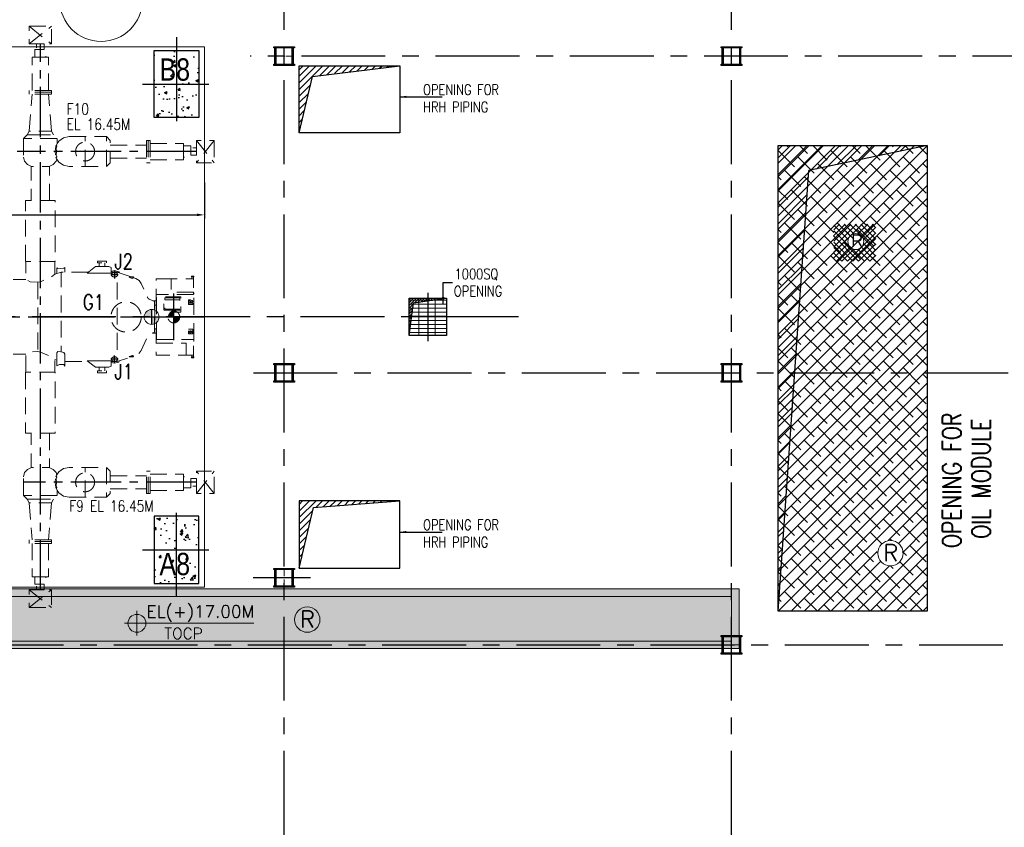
# Model space of a CAD drawing. Header units: inches. Extents: x 306235 to 1392759, y -66369 to 421098.
# Tile 74 of 91: x 508603 to 535014, y 96428 to 118101. Entities that reach past the tile are written whole.
import ezdxf
from ezdxf.enums import TextEntityAlignment as Align

# ---------------------------------------------------------------- set-up
doc = ezdxf.new("R2010")
doc.units = ezdxf.units.IN
doc.header["$LTSCALE"] = 1800
doc.header["$MEASUREMENT"] = 0
for name, pattern in [('CENTER', [2, 1.25, -0.25, 0.25, -0.25]), ('CENTER2', [1.125, 0.75, -0.125, 0.125, -0.125]), ('HIDDEN', [0.375, 0.25, -0.125])]:
    doc.linetypes.add(name, pattern=pattern)
doc.layers.get('0').update_dxf_attribs({"color": 253, "lineweight": 9})
for name, color, linetype, lineweight in [('1', 7, 'Continuous', 18), ('A-CHEQUERED PLATE HATCH', 252, 'Continuous', 9), ('A-CUT OUT', 3, 'Continuous', 30), ('A-REMOVABLE GRATING', 252, 'Continuous', 9), ('CONCRETE', 145, 'Continuous', 18), ('EQPT', 8, 'HIDDEN', 9), ('EQUIP', 8, 'HIDDEN', 9), ('STEEL', 231, 'Continuous', 18), ('TAG', 4, 'Continuous', 15)]:
    doc.layers.add(name, color=color, linetype=linetype, lineweight=lineweight)
for name, color, linetype in [('AUX COL', 1, 'Continuous'), ('CEN', 2, 'CENTER'), ('CEN_EQPT', 2, 'CENTER'), ('DIM', 4, 'Continuous'), ('GRID', 251, 'CENTER'), ('HATCH', 9, 'Continuous'), ('OPENING', 40, 'Continuous'), ('pedestel', 1, 'Continuous'), ('TEXT', 3, 'Continuous')]:
    doc.layers.add(name, color=color, linetype=linetype)
doc.layers.add('HIDDEN', color=230, linetype='Continuous', plot=False)
doc.styles.add('AR', font='arial.ttf')
doc.styles.add('HTX11', font='O8111901')
doc.styles.add('ROAMNS', font='ROMANS.shx')
doc.styles.add('ROMANS', font='romans.shx')
doc.styles.add('SIMPLEX-25', font='simplex.shx')
doc.styles.get("Standard").update_dxf_attribs({"font": 'arial.ttf'})
doc.dimstyles.new('DIM INT 1', dxfattribs={"dimtxt": 300, "dimasz": 200, "dimexe": 100, "dimexo": 100, "dimgap": 100, "dimtad": 1, "dimdec": 0, "dimzin": 13, "dimdsep": 46, "dimlunit": 5, "dimtxsty": 'ROAMNS', "dimblk1": 'CLOSEDBLANK', "dimcen": 0.09, "dimclrd": 9, "dimclre": 9, "dimclrt": 4, "dimadec": 0, "dimazin": 0, "dimtfac": 1, "dimtdec": 0, "dimtix": 1, "dimtmove": 2, "dimatfit": 3, "dimfxl": 1, "dimtolj": 1, "dimtzin": 13, "dimarcsym": 0})
doc.dimstyles.new('DIM INT 2.5', dxfattribs={"dimtxt": 250, "dimasz": 180, "dimexe": 100, "dimexo": 100, "dimgap": 100, "dimtad": 1, "dimdec": 0, "dimzin": 13, "dimdsep": 46, "dimlunit": 5, "dimtxsty": 'ROAMNS', "dimcen": 0.09, "dimclrd": 9, "dimclre": 9, "dimclrt": 4, "dimadec": 0, "dimazin": 0, "dimtfac": 1, "dimtdec": 0, "dimtix": 1, "dimtmove": 2, "dimatfit": 3, "dimfxl": 1, "dimtolj": 1, "dimtzin": 13, "dimarcsym": 0})
pattern_1 = [(50, (-194217.5, 292034.4), (717.2602, -62.7521), [75, -825]), (355, (-194217.5, 292034.4), (-138.7513, 752.192), [60, -660]), (100.45144, (-194157.7, 292029.2), (578.509, 689.44), [63.7402, -701.142]), (46.1842, (-194217.5, 292234.4), (1067.2413, -165.5193), [112.5, -1237.5]), (96.6356, (-194128.6, 292220.6), (934.662, 974.1186), [95.61, -1051.714]), (351.1842, (-194217.5, 292234.4), (934.662, 974.1186), [90, -990]), (21, (-194117.5, 292184.4), (596.907, -402.619), [75, -825]), (326, (-194117.5, 292184.4), (243.3153, 725.15), [60, -660]), (71.45144, (-194067.76, 292150.85), (840.2224, 322.531), [63.7402, -701.142]), (37.5, (-194217.5, 292034.4), (12.15986, 332.89385), [0, -652, 0, -670, 0, -662.5]), (7.5, (-194217.5, 292034.4), (263.0695, 394.4117), [0, -382, 0, -637, 0, -252.5]), (327.5, (-194440.5, 292034.4), (533.82244, -22.55487), [0, -250, 0, -780, 0, -1035]), (317.5, (-194540.5, 292034.4), (583.1862, 100.105), [0, -325, 0, -518, 0, -735])]

# ---------------------------------------------------------------- blocks, each defined once
blk = doc.blocks.new('TUR')
h = blk.add_hatch(color=256)
h.paths.add_polyline_path([(-447614, -110336, -0.414214), (-447773, -110494), (-447773, -110336)])
h.paths.add_polyline_path([(-447773, -110336), (-447931, -110336, -0.414214), (-447773, -110177)])
for p, q in [((-447931, -110336), (-447614, -110336)), ((-447773, -110494), (-447773, -110177))]:
    blk.add_line(p, q)
blk.add_circle((-447773, -110336), 159)
at = {"layer": 'CEN', "linetype": 'CENTER2'}
for p, q in [((-451353, -117661), (-451353, -103011)), ((-447163, -105898), (-451978, -105898)), ((-449266, -109205), (-449459, -109205)), ((-449363, -109108), (-449363, -109302)), ((-447773, -110960), (-447773, -109711)), ((-463380, -110336), (-447414, -110336)), ((-449363, -111563), (-449363, -111370)), ((-449266, -111467), (-449459, -111467)), ((-447163, -114774), (-451803, -114774))]:
    blk.add_line(p, q, dxfattribs=at)
at = {"layer": 'EQPT', "linetype": 'HIDDEN'}
for p, q in [((-451653, -103011), (-451053, -102536)), ((-451653, -102536), (-451053, -103011)), ((-447163, -105598), (-446688, -106198)), ((-446688, -105598), (-447163, -106198)), ((-447163, -115074), (-446688, -114474)), ((-446688, -115074), (-447163, -114474)), ((-451653, -117661), (-451053, -118136)), ((-451653, -118136), (-451053, -117661))]:
    blk.add_line(p, q, dxfattribs=at)
at = {"layer": 'EQPT'}
for p, q in [((-451571, -104256), (-451571, -103361)), ((-451503, -103361), (-451571, -103361)), ((-451203, -103361), (-451134, -103361)), ((-451134, -104256), (-451134, -103361)), ((-451053, -104256), (-451653, -104256)), ((-451653, -104356), (-451653, -104256)), ((-451053, -104306), (-451653, -104306)), ((-451053, -104356), (-451053, -104256)), ((-451053, -104356), (-451653, -104356)), ((-451653, -105348), (-451571, -104356)), ((-451052, -105348), (-451134, -104356)), ((-450153, -106298), (-450153, -105498)), ((-448408, -105598), (-448508, -105598)), ((-448508, -105598), (-448508, -106198)), ((-448458, -105598), (-448458, -106198)), ((-448408, -105598), (-448408, -106198)), ((-448408, -105679), (-447513, -105679)), ((-447513, -105748), (-447513, -105679)), ((-448408, -106116), (-447513, -106116)), ((-447513, -106048), (-447513, -106116)), ((-448408, -106198), (-448508, -106198)), ((-450153, -115174), (-450153, -114374)), ((-448408, -114474), (-448508, -114474)), ((-448508, -115074), (-448508, -114474)), ((-448458, -115074), (-448458, -114474)), ((-448408, -115074), (-448408, -114474)), ((-448408, -114555), (-447513, -114555)), ((-447513, -114624), (-447513, -114555)), ((-448408, -115074), (-448508, -115074)), ((-448408, -114992), (-447513, -114992)), ((-447513, -114924), (-447513, -114992)), ((-451653, -115324), (-451571, -116316)), ((-451052, -115324), (-451134, -116316)), ((-451653, -116316), (-451653, -116416)), ((-451053, -116316), (-451653, -116316)), ((-451053, -116366), (-451653, -116366)), ((-451053, -116416), (-451653, -116416)), ((-451571, -116416), (-451571, -117311)), ((-451134, -116416), (-451134, -117311)), ((-451053, -116316), (-451053, -116416)), ((-451503, -117311), (-451571, -117311)), ((-451203, -117311), (-451134, -117311))]:
    blk.add_line(p, q, dxfattribs=at)
at = {"layer": 'EQPT', "linetype": 'HIDDEN', "flags": 128}
for points in [[(-451653, -102536), (-451053, -102536), (-451053, -103011), (-451653, -103011)], [(-446688, -105598), (-446688, -106198), (-447163, -106198), (-447163, -105598)], [(-446688, -115074), (-446688, -114474), (-447163, -114474), (-447163, -115074)], [(-451653, -118136), (-451053, -118136), (-451053, -117661), (-451653, -117661)]]:
    blk.add_lwpolyline(points, close=True, dxfattribs=at)
at = {"layer": 'EQPT', "flags": 128}
for points in [[(-451503, -103361), (-451503, -103161), (-451203, -103161), (-451203, -103361), (-451503, -103361)], [(-451253, -103161), (-451253, -103011), (-451453, -103011), (-451453, -103161)], [(-451003, -105448), (-451053, -105348), (-451653, -105348), (-451703, -105448)], [(-451612, -105448), (-451703, -105448), (-451803, -105548), (-450903, -105548), (-451003, -105448), (-451093, -105448)], [(-451803, -105548), (-451803, -106048)], [(-451571, -105448), (-451612, -105448)], [(-451571, -105448), (-451134, -105448)], [(-451093, -105448), (-451134, -105448)], [(-450903, -105548), (-450903, -105678), (-450923, -105730), (-450940, -105756), (-450956, -105898), (-450940, -106039), (-450935, -106048)], [(-450578, -105498), (-450731, -105528), (-450860, -105615), (-450903, -105678)], [(-450578, -105498), (-449578, -105498), (-449578, -106298), (-450578, -106298)], [(-449578, -106298), (-449478, -106198), (-449478, -105598), (-449578, -105498)], [(-450935, -106048), (-450917, -106094), (-450925, -106059), (-450911, -106039), (-450925, -105991), (-450916, -105898), (-450925, -105804), (-450911, -105756), (-450925, -105736), (-450923, -105730)], [(-449478, -105723), (-448508, -105723)], [(-447513, -105748), (-447313, -105748), (-447313, -106048), (-447513, -106048), (-447513, -105748)], [(-447313, -105998), (-447163, -105998), (-447163, -105798), (-447313, -105798)], [(-451803, -106048), (-451775, -106159), (-451698, -106243), (-451588, -106295)], [(-450917, -106094), (-450915, -106098), (-450930, -106159), (-451007, -106243), (-451117, -106295)], [(-450578, -106298), (-450731, -106267), (-450860, -106181), (-450915, -106098)], [(-449478, -106073), (-448508, -106073)], [(-451103, -107214), (-451103, -106295), (-451145, -106295), (-451151, -106296), (-451153, -106295), (-451231, -106295), (-451236, -106296), (-451251, -106295), (-451455, -106295), (-451469, -106296), (-451474, -106295), (-451552, -106295), (-451554, -106296), (-451560, -106295), (-451603, -106295), (-451603, -107214)], [(-451753, -108851), (-451753, -107214), (-450953, -107214), (-450953, -108851), (-451753, -108851)], [(-450968, -108851), (-450968, -109192), (-451080, -109282), (-451353, -109391), (-451422, -109407), (-451625, -109390), (-451738, -109336), (-451738, -108851)], [(-450696, -109014), (-450725, -109026), (-450727, -109030), (-450803, -109035), (-450805, -109037), (-450880, -109031), (-450882, -109034), (-450912, -109021)], [(-450912, -109020), (-450912, -109174)], [(-450693, -109136), (-450693, -109017), (-450696, -109014)], [(-450101, -109161), (-449874, -108986)], [(-449519, -108986), (-449874, -108986)], [(-449576, -108886), (-449576, -108836), (-449816, -108836), (-449816, -108886), (-449576, -108886)], [(-449771, -108886), (-449771, -108986)], [(-449621, -108886), (-449621, -108986)], [(-449519, -108986), (-449449, -109011), (-449449, -109161)], [(-452084, -109336), (-451738, -109336)], [(-450968, -109192), (-450792, -109136)], [(-450069, -109136), (-450792, -109136), (-450792, -111276)], [(-450101, -109161), (-449874, -109161)], [(-449874, -109161), (-449519, -109161)], [(-449519, -109161), (-449449, -109161)], [(-449449, -109116), (-449363, -109090), (-449248, -109124), (-449229, -109157)], [(-449449, -109136), (-449292, -109136)], [(-448917, -109261), (-449292, -109136), (-449292, -111536)], [(-448974, -109262), (-448974, -109261), (-448854, -109261), (-448854, -109271), (-448963, -109271)], [(-448974, -109262), (-448963, -109271)], [(-448957, -109271), (-448949, -109277), (-448914, -109292), (-448878, -109301), (-448864, -109299)], [(-448864, -109299), (-448864, -109271)], [(-448864, -109279), (-448796, -109301), (-448698, -109361), (-448647, -109436), (-448482, -109807), (-448461, -109837), (-448433, -109857), (-448292, -109923), (-448292, -110749), (-448433, -110815), (-448461, -110835), (-448482, -110865), (-448647, -111235), (-448698, -111310), (-448796, -111371), (-448864, -111393)], [(-447844, -109311), (-448244, -109311), (-448244, -110021)], [(-447244, -109671), (-447844, -109671), (-447844, -109311), (-447244, -109311), (-447244, -109671)], [(-447299, -109261), (-447299, -109241), (-447239, -109241), (-447239, -109261), (-447299, -109261)], [(-447294, -109311), (-447294, -109261)], [(-447244, -109311), (-447244, -109261)], [(-451422, -109407), (-451422, -111265)], [(-448239, -110940), (-448239, -109734)], [(-447244, -109734), (-448239, -109734)], [(-447582, -110152), (-448042, -110152), (-448042, -110207), (-447582, -110207), (-447582, -109800), (-448042, -109800), (-448042, -110152)], [(-447610, -109821), (-448014, -109821), (-448014, -110131), (-447610, -110131), (-447610, -109821)], [(-447244, -109734), (-447244, -109671)], [(-447239, -109727), (-447239, -109686), (-447244, -109686)], [(-447244, -110946), (-447239, -110946), (-447239, -109727), (-447244, -109727)], [(-448332, -109904), (-448244, -109904)], [(-448239, -110021), (-448285, -110021), (-448285, -110651), (-448239, -110651)], [(-448014, -109876), (-447610, -109876)], [(-447610, -109880), (-448014, -109880)], [(-447381, -109966), (-447261, -109966), (-447261, -110005), (-447381, -110005), (-447381, -109881), (-447261, -109881), (-447261, -109966)], [(-447321, -109881), (-447278, -109894), (-447261, -109924), (-447278, -109954), (-447321, -109966), (-447363, -109954), (-447381, -109924), (-447363, -109894), (-447321, -109881)], [(-447267, -109934), (-447278, -109915), (-447321, -109903), (-447363, -109915), (-447374, -109934)], [(-447346, -109945), (-447338, -109933), (-447321, -109927), (-447303, -109933), (-447296, -109945), (-447303, -109958), (-447321, -109963), (-447338, -109958), (-447346, -109945)], [(-447300, -109953), (-447303, -109948), (-447321, -109943), (-447338, -109948), (-447341, -109953)], [(-448244, -110651), (-448244, -111041)], [(-448332, -110768), (-448244, -110768)], [(-447381, -110706), (-447381, -110791), (-447261, -110791), (-447261, -110667), (-447381, -110667), (-447381, -110706), (-447261, -110706)], [(-447321, -110706), (-447278, -110719), (-447261, -110749), (-447278, -110779), (-447321, -110791), (-447363, -110779), (-447381, -110749), (-447363, -110719), (-447321, -110706)], [(-447374, -110738), (-447363, -110757), (-447321, -110770), (-447278, -110757), (-447267, -110738)], [(-447346, -110727), (-447338, -110715), (-447321, -110710), (-447303, -110715), (-447296, -110727), (-447303, -110740), (-447321, -110745), (-447338, -110740), (-447346, -110727)], [(-447341, -110720), (-447338, -110724), (-447321, -110729), (-447303, -110724), (-447300, -110720)], [(-447444, -111361), (-447444, -111041), (-448244, -111041), (-448244, -111361), (-447444, -111361)], [(-448239, -110940), (-447244, -110940)], [(-447444, -111361), (-447244, -111361), (-447244, -110940)], [(-447244, -110986), (-447239, -110986), (-447239, -110946)], [(-452084, -111336), (-451738, -111336)], [(-451738, -111821), (-451738, -111336), (-451625, -111282), (-451422, -111265), (-451353, -111281), (-451080, -111390), (-450968, -111480), (-450968, -111821)], [(-450912, -111302), (-450880, -111268), (-450803, -111270), (-450792, -111276)], [(-450912, -111302), (-450912, -111652)], [(-450792, -111276), (-450725, -111291), (-450693, -111334)], [(-450693, -111334), (-450693, -111655)], [(-449449, -111536), (-449292, -111536), (-448917, -111411)], [(-448963, -111401), (-448974, -111410)], [(-448963, -111401), (-448854, -111401), (-448854, -111411), (-448974, -111411), (-448974, -111410)], [(-448864, -111373), (-448878, -111371), (-448914, -111380), (-448949, -111394), (-448957, -111401)], [(-448864, -111401), (-448864, -111373)], [(-447299, -111411), (-447299, -111431), (-447239, -111431), (-447239, -111411), (-447299, -111411)], [(-447294, -111411), (-447294, -111361)], [(-447244, -111411), (-447244, -111361)], [(-450968, -111480), (-450912, -111498)], [(-450695, -111657), (-450693, -111655), (-450725, -111614), (-450839, -111615), (-450912, -111652)], [(-450693, -111536), (-450069, -111536)], [(-450101, -111511), (-449874, -111686)], [(-449874, -111511), (-450101, -111511)], [(-449519, -111511), (-449874, -111511)], [(-449874, -111686), (-449519, -111686)], [(-449771, -111786), (-449771, -111686)], [(-449621, -111786), (-449621, -111686)], [(-449449, -111511), (-449449, -111661), (-449519, -111686)], [(-449449, -111511), (-449519, -111511)], [(-449229, -111515), (-449248, -111548), (-449363, -111581), (-449449, -111556)], [(-451753, -111821), (-451753, -113458), (-450953, -113458), (-450953, -111821), (-451753, -111821)], [(-449576, -111786), (-449576, -111836), (-449816, -111836), (-449816, -111786), (-449576, -111786)], [(-451103, -113458), (-451103, -114377), (-451145, -114377), (-451151, -114376), (-451153, -114377), (-451231, -114377), (-451236, -114376), (-451251, -114377), (-451455, -114377), (-451469, -114376), (-451474, -114377), (-451552, -114377), (-451554, -114376), (-451560, -114377), (-451603, -114377), (-451603, -113458)], [(-451803, -114624), (-451775, -114513), (-451698, -114428), (-451588, -114376)], [(-450917, -114578), (-450915, -114573), (-450930, -114513), (-451007, -114428), (-451117, -114376)], [(-450935, -114624), (-450917, -114578), (-450925, -114612), (-450911, -114632), (-450925, -114680), (-450916, -114774), (-450925, -114867), (-450911, -114915), (-450925, -114935), (-450923, -114941)], [(-450578, -114374), (-450731, -114404), (-450860, -114491), (-450915, -114573)], [(-450578, -115174), (-449578, -115174), (-449578, -114374), (-450578, -114374)], [(-449578, -114374), (-449478, -114474), (-449478, -115074), (-449578, -115174)], [(-449478, -114599), (-448508, -114599)], [(-451803, -115124), (-451803, -114624)], [(-450903, -115124), (-450903, -114993), (-450923, -114941), (-450940, -114915), (-450956, -114774), (-450940, -114632), (-450935, -114624)], [(-447513, -114924), (-447313, -114924), (-447313, -114624), (-447513, -114624), (-447513, -114924)], [(-447313, -114674), (-447163, -114674), (-447163, -114874), (-447313, -114874)], [(-451612, -115224), (-451703, -115224), (-451803, -115124), (-450903, -115124), (-451003, -115224), (-451093, -115224)], [(-450578, -115174), (-450731, -115143), (-450860, -115056), (-450903, -114993)], [(-449478, -114949), (-448508, -114949)], [(-451003, -115224), (-451053, -115324), (-451653, -115324), (-451703, -115224)], [(-451571, -115224), (-451612, -115224)], [(-451571, -115224), (-451134, -115224)], [(-451093, -115224), (-451134, -115224)], [(-451503, -117311), (-451503, -117511), (-451203, -117511), (-451203, -117311), (-451503, -117311)], [(-451253, -117511), (-451253, -117661), (-451453, -117661), (-451453, -117511)]]:
    blk.add_lwpolyline(points, dxfattribs=at)
at = {"layer": 'EQPT', "linetype": 'HIDDEN'}
for centre in [(-450153, -105898), (-450153, -114774)]:
    blk.add_circle(centre, 254, dxfattribs=at)
at = {"layer": 'EQPT'}
blk.add_circle((-449053, -110336), 406, dxfattribs=at)
blk.add_ellipse((-449363, -109205), major_axis=(-84.1, 0), ratio=0.708756, dxfattribs=at)
at = {"layer": 'EQPT', "extrusion": (0, 0, -1)}
blk.add_ellipse((-449363, -111467), major_axis=(-84.1, 0), ratio=0.708756, dxfattribs=at)
at = {"layer": 'TEXT', "color": 7, "style": 'ROMANS', "width": 0.8}
for s, height, p in [('F10', 300, (-450647, -104907)), ('EL 16.45M', 300, (-450647, -105315)), ('J2', 405, (-449366, -109050)), ('G1', 405, (-450214, -110142)), ('J1', 405, (-449366, -112005)), ('F9 EL 16.45M', 300, (-450578, -115560))]:
    blk.add_text(s, height=height, dxfattribs=at).set_placement(p)
blk = doc.blocks.new('TG DECK')
h = blk.add_hatch(color=5)
h.paths.add_polyline_path([(-135104, 154337, 0.414214), (-135304, 154137), (-135104, 154137)])
h.paths.add_polyline_path([(-134904, 154137), (-135104, 154137), (-135104, 153937, 0.414214)])
at = {"layer": 'HATCH', "ltscale": 0.25}
h = blk.add_hatch(dxfattribs=at)
h.set_pattern_fill('AR-CONC', color=256, scale=100, style=0)
h.set_pattern_definition(pattern_1)
h.paths.add_polyline_path([(-134439, 160387), (-135039, 160387), (-135039, 159487), (-134439, 159487)])
h.paths.add_polyline_path([(-134439, 161287), (-135039, 161287), (-135039, 160387), (-134439, 160387)])
h.paths.add_polyline_path([(-133839, 161287), (-134439, 161287), (-134439, 160387), (-133839, 160387)])
h.paths.add_polyline_path([(-133839, 160387), (-134439, 160387), (-134439, 159487), (-133839, 159487)])
h.paths.add_polyline_path([(-135044, 160337), (-133924, 160337), (-133924, 161237), (-135044, 161237)], flags=9)
h = blk.add_hatch(dxfattribs=at)
h.set_pattern_fill('AR-CONC', color=256, scale=100, style=0)
h.set_pattern_definition(pattern_1)
h.paths.add_polyline_path([(-134439, 147887), (-135039, 147887), (-135039, 148787), (-134439, 148787)])
h.paths.add_polyline_path([(-134439, 146987), (-135039, 146987), (-135039, 147887), (-134439, 147887)])
h.paths.add_polyline_path([(-133839, 146987), (-134439, 146987), (-134439, 147887), (-133839, 147887)])
h.paths.add_polyline_path([(-133839, 147887), (-134439, 147887), (-134439, 148787), (-133839, 148787)])
h.paths.add_polyline_path([(-135044, 147937), (-133924, 147937), (-133924, 147037), (-135044, 147037)], flags=9)
at = {"color": 5}
blk.add_line((-134904, 154137), (-135304, 154137), dxfattribs=at)
blk.add_lwpolyline([(-164296, 148737), (-162546, 146887), (-133689, 146887), (-133689, 161387), (-162546, 161387), (-164296, 159537), (-181689, 159537), (-181689, 148737)], close=True)
blk.add_circle((-135104, 154137), 200, dxfattribs=at)
at = {"layer": 'CEN_EQPT'}
for p, q in [((-134439, 161640), (-134439, 159134)), ((-135351, 160387), (-133572, 160387)), ((-181549, 154137), (-133689, 154137)), ((-134439, 146634), (-134439, 149140)), ((-135351, 147887), (-133572, 147887))]:
    blk.add_line(p, q, dxfattribs=at)
at = {"layer": 'HIDDEN', "color": 5}
blk.add_line((-135104, 154337), (-135104, 153937), dxfattribs=at)
at = {"layer": 'pedestel'}
for points in [[(-135039, 161287), (-133839, 161287), (-133839, 159487), (-135039, 159487)], [(-135039, 146987), (-133839, 146987), (-133839, 148787), (-135039, 148787)]]:
    blk.add_lwpolyline(points, close=True, dxfattribs=at)
at = {"layer": 'DIM', "color": 0, "style": 'AR', "width": 0.8}
for s, p in [('B8', (-134893, 160476)), ('A8', (-134893, 147206))]:
    blk.add_text(s, height=600, dxfattribs=at).set_placement(p)
blk = doc.blocks.new('*D839')
at = {"layer": 'Defpoints', "color": 0, "transparency": 16777216}
for p in [(465558, 113834), (513558, 113834), (513558, 112863)]:
    blk.add_point(p, dxfattribs=at)
at = {"layer": 'DIM', "color": 9, "lineweight": -2, "transparency": 16777216}
for p, q in [((465558, 113734), (465558, 112763)), ((513558, 113734), (513558, 112763)), ((465758, 112863), (513358, 112863))]:
    blk.add_line(p, q, dxfattribs=at)
at = {"layer": 'DIM', "color": 9, "transparency": 16777216}
for points in [[(465758, 112897), (465758, 112830), (465558, 112863)], [(513358, 112897), (513358, 112830), (513558, 112863)]]:
    blk.add_solid(points, dxfattribs=at)
at = {"layer": 'DIM', "color": 4, "transparency": 16777216, "insert": (490830, 113113), "char_height": 300, "attachment_point": 5, "style": 'ROAMNS'}
blk.add_mtext('\\A1;48000', dxfattribs=at)
blk = doc.blocks.new('_ClosedBlank')
at = {"color": 0, "linetype": 'ByBlock', "lineweight": -2}
for p, q in [((-1, 0.17), (0, 0)), ((-1, 0.17), (-1, -0.17)), ((0, 0), (-1, -0.17))]:
    blk.add_line(p, q, dxfattribs=at)
blk = doc.blocks.new('AUX COLUM')
at = {"color": 2, "linetype": 'CENTER2', "ltscale": 0.15}
for p, q in [((29690, 90186), (29690, 90686)), ((29940, 90436), (29440, 90436))]:
    blk.add_line(p, q, dxfattribs=at)
at = {"layer": 'AUX COL'}
for p, q in [((29440, 90218), (29440, 90654)), ((29472, 90218), (29472, 90654)), ((29908, 90218), (29908, 90654)), ((29940, 90218), (29940, 90654))]:
    blk.add_line(p, q, dxfattribs=at)
for points in [[(29415, 90686), (29965, 90686), (29965, 90654), (29415, 90654)], [(29415, 90218), (29965, 90218), (29965, 90186), (29415, 90186)]]:
    blk.add_lwpolyline(points, close=True, dxfattribs=at)
blk = doc.blocks.new('PL-FFL2')
at = {"layer": 'A-CUT OUT'}
h = blk.add_hatch(color=7, dxfattribs=at)
h.paths.add_polyline_path([(3.09, 1.96, 0.414214), (1.09, -0.04), (3.09, -0.04)])
h.paths.add_polyline_path([(5.09, -0.04), (3.09, -0.04), (3.09, -2.04, 0.414214)])
at = {"color": 1, "linetype": 'Continuous'}
for p, q in [((3.09, 2.74), (3.09, -2.74)), ((29.24, 0), (4.78, 0)), ((4.78, 0), (5.09, 0)), ((0.31, -0.04), (5.09, -0.04))]:
    blk.add_line(p, q, dxfattribs=at)
blk.add_circle((3.09, -0.04), 2, dxfattribs=at)
at = {"color": 4, "linetype": 'Continuous'}
blk.add_attdef('EL(+)', text='', height=2.75, dxfattribs=at).set_placement((18.98, 2.4), align=Align.MIDDLE)
at = {"color": 3, "linetype": 'Continuous'}
blk.add_attdef('XXX', text='', height=2.5, dxfattribs=at).set_placement((18.44, -3.52), align=Align.MIDDLE)

msp = doc.modelspace()

# ---------------------------------------------------------------- hatches: boundary and pattern name
at = {"layer": 'A-CHEQUERED PLATE HATCH', "linetype": 'Continuous'}
h = msp.add_hatch(dxfattribs=at)
h.set_pattern_fill('ANSI38', color=256, scale=2000, angle=180, style=0)
h.set_pattern_definition([(225, (-108516, 399.67), (176.7767, -176.7767), []), (315, (-108516, 399.67), (530.33009, -176.7767), [625, -375])])
edge = h.paths.add_edge_path()
edge.add_arc((531943.9, 103785.1), 339.7, 0, 360)
h.paths.add_polyline_path([(528947.7, 114725), (532947.7, 114725), (532947.7, 102225), (528947.7, 102225)])
h = msp.add_hatch(dxfattribs=at)
h.set_pattern_fill('ANSI38', color=256, scale=2000, angle=180, style=0)
edge = h.paths.add_edge_path(flags=16)
edge.add_arc((471736.8, 103517.7), 339.7, 0, 360)
h.paths.add_polyline_path([(482842.4, 104475), (465752.7, 104475), (465752.7, 102475), (482231.8, 102475), (483225, 101425), (527697.7, 101425), (527697.7, 102625), (484592.4, 102625)])
edge = h.paths.add_edge_path()
edge.add_line((511459, 101303.1), (511495.7, 101303.1))
edge = h.paths.add_edge_path(flags=0)
edge.add_line((470250.3, 103376.8), (467315, 103376.8))
edge = h.paths.add_edge_path(flags=16)
edge.add_line((466778.1, 103372), (467351.7, 103372))
edge = h.paths.add_edge_path(flags=16)
edge.add_arc((467111.7, 103372), 240, 0, 360)
edge = h.paths.add_edge_path(flags=16)
edge.add_line((467111.7, 103705.6), (467111.7, 103048))
edge = h.paths.add_edge_path(flags=0)
edge.add_line((467315, 103376.8), (467351.7, 103376.8))
h.paths.add_polyline_path([(467753.1, 102871.4), (468974.6, 102871.4), (468974.6, 103321.4), (467753.1, 103321.4)], flags=16)
h.paths.add_polyline_path([(467178.2, 103287.3), (470446.8, 103287.3), (470446.8, 104041.6), (467178.2, 104041.6)], flags=16)
at = {"layer": 'A-REMOVABLE GRATING'}
h = msp.add_hatch(dxfattribs=at)
h.set_pattern_fill('GRATE', color=256, scale=3500, style=0)
h.paths.add_polyline_path([(519047.7, 110625), (520047.7, 110625), (520047.7, 109625), (519047.7, 109625)])
at = {"layer": 'CONCRETE'}
h = msp.add_hatch(dxfattribs=at)
h.set_pattern_fill('AR-CONC', color=256, scale=75, style=0)
h.set_pattern_definition([(50, (387172.3, 49231.8), (537.9451, -47.0641), [56.25, -618.75]), (355, (387172.3, 49231.8), (-104.0635, 564.144), [45, -495]), (100.4514, (387217.13, 49227.9), (433.882, 517.0797), [47.8051, -525.8566]), (46.1842, (387172.3, 49381.8), (800.4308, -124.1393), [84.375, -928.125]), (96.6356, (387239, 49371.5), (700.997, 730.5884), [71.7077, -788.7847]), (351.1842, (387172.3, 49381.8), (700.9965, 730.589), [67.5, -742.5]), (21, (387247.3, 49344.3), (447.6803, -301.9642), [56.25, -618.75]), (326, (387247.3, 49344.3), (182.4865, 543.8625), [45, -495]), (71.4514, (387284.6, 49319.16), (630.167, 241.8979), [47.8051, -525.8566]), (37.5, (387172.3, 49231.82), (9.1199, 249.6704), [0, -489, 0, -502.5, 0, -496.875]), (7.5, (387172.3, 49231.82), (197.30215, 295.8088), [0, -286.5, 0, -477.75, 0, -189.375]), (327.5, (387005.05, 49231.82), (400.36683, -16.91615), [0, -187.5, 0, -585, 0, -776.25]), (317.5, (386930.05, 49231.82), (437.3896, 75.0787), [0, -243.75, 0, -388.5, 0, -551.25])])
h.paths.add_polyline_path([(527897.7, 101225), (527897.7, 102825), (484678.5, 102825), (482928.5, 104675), (465552.7, 104675), (465552.7, 102275), (482145.7, 102275), (483138.9, 101225)])
h.paths.add_polyline_path([(482842.4, 104475), (465752.7, 104475), (465752.7, 102475), (482231.8, 102475), (483225, 101425), (527697.7, 101425), (527697.7, 102625), (484592.4, 102625)], flags=16)
at = {"layer": 'OPENING'}
h = msp.add_hatch(dxfattribs=at)
h.set_pattern_fill('ANSI31', color=8, scale=1000, style=0)
h.paths.add_polyline_path([(516454, 116580.3), (517458.1, 116701.9), (517447.7, 116864), (516097.7, 116864), (516097.7, 115964), (516319.1, 116006.4)])
h.paths.add_polyline_path([(518797.7, 116864), (517447.7, 116864), (517458.1, 116701.9)])
h.paths.add_polyline_path([(516319.1, 116006.4), (516097.7, 115964), (516097.7, 115064)])
h = msp.add_hatch(dxfattribs=at)
h.set_pattern_fill('ANSI31', color=256, scale=2500, style=0)
h.set_pattern_definition([(45, (403021.95, 399.67), (-220.97087, 220.97087), [])])
h.paths.add_polyline_path([(529774.6, 114050.5), (532947.7, 114725), (528947.7, 114725), (528947.7, 102225)])
h = msp.add_hatch(dxfattribs=at)
h.set_pattern_fill('ANSI31', color=256, scale=416.666667, style=0)
h.set_pattern_definition([(45, (402512.044, 41254.934), (-36.828478, 36.828478), [])])
h.paths.add_polyline_path([(519547.7, 110554.7), (519547.7, 110625), (519047.7, 110625), (519047.7, 109625), (519170.9, 110501.8)])
h.paths.add_polyline_path([(520047.7, 110625), (519547.7, 110625), (519547.7, 110554.7)])
h = msp.add_hatch(dxfattribs=at)
h.set_pattern_fill('ANSI31', color=8, scale=1000, style=0)
h.paths.add_polyline_path([(516480.1, 105013.6), (517451.6, 105077.8), (517447.7, 105178), (516097.7, 105186), (516097.7, 104286), (516319.1, 104328.4)])
h.paths.add_polyline_path([(518689.7, 105178), (517447.7, 105178), (517451.6, 105077.8)])
h.paths.add_polyline_path([(516319.1, 104328.4), (516097.7, 104286), (516097.7, 103386)])

# ---------------------------------------------------------------- linework, layer by layer
at = {"color": 1}
msp.add_line((516363.8, 116864), (518539.6, 116864), dxfattribs=at)
for points in [[(516097.7, 115064), (518797.7, 115064), (518797.7, 116864), (516097.7, 116864)], [(516097.7, 105186), (518797.7, 105186), (518797.7, 103386), (516097.7, 103386)]]:
    msp.add_lwpolyline(points, close=True, dxfattribs=at)
msp.add_circle((510785.4, 118625), 1107.1)
at = {"layer": 'CEN'}
for p, q in [((540010.5, 117125), (514784.2, 117125)), ((519547.7, 110775), (519547.7, 109475)), ((520197.7, 110125), (518897.7, 110125))]:
    msp.add_line(p, q, dxfattribs=at)
at = {"layer": 'CONCRETE'}
msp.add_lwpolyline([(527897.7, 101225), (527897.7, 102825), (484678.5, 102825), (482928.5, 104675), (465552.7, 104675), (465552.7, 102275), (482145.7, 102275), (483138.9, 101225)], close=True, dxfattribs=at)
msp.add_lwpolyline([(482842.4, 104475), (465752.7, 104475), (465752.7, 102475), (482231.8, 102475), (483225, 101425), (527697.7, 101425), (527697.7, 102625), (484592.4, 102625), (482842.4, 104475)], dxfattribs=at)
at = {"layer": 'GRID'}
for p, q in [((515697.7, 85427.5), (515697.7, 140625)), ((527697.7, 85427.5), (527697.7, 140625)), ((521984.6, 110125), (401842.9, 110125.3)), ((514871.5, 108625), (540174.9, 108625)), ((516403.4, 103125), (514863.1, 103125)), ((503926.8, 101325), (542492, 101325))]:
    msp.add_line(p, q, dxfattribs=at)
at = {"layer": 'OPENING'}
for p, q in [((516454, 116580.3), (518797.7, 116864)), ((516097.7, 115064), (516454, 116580.3)), ((532947.7, 114725), (529774.6, 114050.5)), ((528947.7, 102225), (529774.6, 114050.5)), ((516480.1, 105013.6), (518797.7, 105186)), ((516097.7, 103386), (516480.1, 105013.6))]:
    msp.add_line(p, q, dxfattribs=at)
for points in [[(516097.7, 116864), (518797.7, 116864), (518797.7, 115064), (516097.7, 115064)], [(528947.7, 114725), (532947.7, 114725), (532947.7, 102225), (528947.7, 102225)], [(519047.7, 110625), (520047.7, 110625), (520047.7, 109625), (519047.7, 109625)], [(516097.7, 103386), (518797.7, 103386), (518797.7, 105186), (516097.7, 105186)]]:
    msp.add_lwpolyline(points, close=True, dxfattribs=at)
msp.add_lwpolyline([(519047.7, 109625), (519170.9, 110501.8), (520047.7, 110625)], dxfattribs=at)
at = {"layer": 'STEEL', "flags": 128}
for points in [[(530429.7, 112298), (530746.5, 112615.5)], [(530442.5, 112461.8), (530596.1, 112615.5)], [(530442.5, 112160.1), (530898, 112615.5)], [(530442.5, 112009.2), (531048.4, 112615.5)], [(530442.5, 111858.3), (531199.8, 112615.5)], [(530442.5, 112586.8), (530826.5, 112202.3)], [(530564.1, 112615.5), (530882, 112298)], [(530715.6, 112615.5), (530978, 112353.2)], [(530866, 112615.5), (531572.1, 111909.8)], [(531017.4, 112615.5), (531572.1, 112060.6)], [(531087.8, 112353.2), (531350.2, 112615.5)], [(531167.8, 112615.5), (531572.1, 112211.5)], [(531183.8, 112298), (531501.7, 112615.5)], [(531239.3, 112202.3), (531572.1, 112535.4)], [(531319.3, 112615.5), (531572.1, 112362.3)], [(531469.7, 112615.5), (531572.1, 112513.2)], [(530429.7, 112298), (531104.9, 111622.9)], [(530442.5, 112435.9), (531259.6, 111619.2)], [(530504.4, 112373.4), (531259.6, 111619.2)], [(530806.2, 111619.2), (531572.1, 112384.5)], [(530442.5, 112134.3), (530953.4, 111622.9)], [(530442.5, 111707.5), (530826.5, 112091.9)], [(530442.5, 111983.4), (530806.2, 111619.2)], [(530508.6, 111622.9), (530882, 111996.3)], [(530953.4, 111622.9), (531572.1, 112233.7)], [(531104.9, 111622.9), (531572.1, 112082.8)], [(531183.8, 111996.3), (531557.2, 111622.9)], [(531239.3, 112091.9), (531572.1, 111758.9)], [(530442.5, 111832.5), (530659, 111622.9)], [(530659, 111622.9), (530978, 111941.1)], [(531087.8, 111941.1), (531406.8, 111622.9)], [(531259.6, 111619.2), (531572.1, 111931.9)], [(531406.8, 111622.9), (531572.1, 111781.1)]]:
    msp.add_lwpolyline(points, dxfattribs=at)
msp.add_lwpolyline([(531245.7, 112147.1, 1), (530819, 112147.1, 1), (531245.7, 112147.1)], format="xyb", dxfattribs=at)
at = {"layer": 'TAG'}
for centre in [(531960.5, 103784.8), (516318.2, 102001.9)]:
    msp.add_circle(centre, 339.7, dxfattribs=at)

# ---------------------------------------------------------------- block references
msp.add_blockref('TG DECK', (647246.3, -44012.1))
at = {"color": 9}
for p in [(486007.5, 26689.4), (498007.5, 26689.4), (486007.5, 18189.4), (498007.5, 18189.4), (486007.5, 12690.3), (498007.5, 10889.8)]:
    msp.add_blockref('AUX COLUM', p, dxfattribs=at)
at = {"layer": '1'}
ref = msp.add_blockref('PL-FFL2', (511377.5, 101908.4), dxfattribs=dict(at, xscale=120, yscale=120, zscale=120))
ref.add_attrib('XXX', 'TOCP', dxfattribs={"layer": '0', "color": 3, "linetype": 'Continuous', "height": 300, "style": 'SIMPLEX-25'}).set_placement((513000, 101627.9), align=Align.MIDDLE)
ref.add_attrib('EL(+)', 'EL(+)17.00M', dxfattribs={"layer": '0', "color": 4, "linetype": 'Continuous', "height": 330, "style": 'SIMPLEX-25'}).set_placement((513448.6, 102196), align=Align.MIDDLE)
at = {"layer": 'EQUIP', "color": 4}
msp.add_blockref('TUR', (960510.2, 220460.6), dxfattribs=at)

# ---------------------------------------------------------------- texts
at = {"layer": 'STEEL', "style": 'HTX11'}
msp.add_text('R', height=333.3, dxfattribs=at).set_placement((530906.2, 112006.3))
at = {"layer": 'TAG', "style": 'ROMANS'}
for p in [(531766.6, 103573.6), (516124.3, 101790.7)]:
    msp.add_text('R', height=445.3, dxfattribs=at).set_placement(p)
at = {"layer": 'TEXT', "style": 'ROMANS', "width": 0.8}
for s, p in [('1000SQ ', (520271.3, 111135.8)), ('OPENING ', (520249.4, 110675.2))]:
    msp.add_text(s, height=280, dxfattribs=at).set_placement(p)
at = {"layer": 'TEXT', "color": 3, "style": 'ROMANS', "width": 0.8}
for s, p in [('OPENING FOR', (533854, 103920.6)), ('OIL MODULE', (534642.7, 104172.3))]:
    msp.add_text(s, height=500, rotation=90, dxfattribs=at).set_placement(p)
at = {"layer": 'TEXT', "color": 3, "char_height": 280, "width": 3410.433, "attachment_point": 4, "style": 'ROMANS'}
for insert in [(519425.4, 115991), (519425.4, 104313)]:
    msp.add_mtext('\\A1;{\\W0.8;OPENING FOR \\PHRH PIPING}', dxfattribs=dict(at, insert=insert))

# ---------------------------------------------------------------- dimensions: what is measured, and where the dimension line sits
at = {"layer": 'DIM'}
dim = msp.add_linear_dim(base=(513557.7, 112863.2), p1=(465557.7, 113834.2), p2=(513557.7, 113834.2), dimstyle='DIM INT 1', override={"dimtmove": 0}, dxfattribs=at)
dim.commit()
dim.dimension.update_dxf_attribs({"geometry": '*D839', "text_midpoint": (490829.6, 112863.2), "dimtype": 160})

# ---------------------------------------------------------------- leaders
at = {"layer": 'GRID', "color": 1, "true_color": 0xff0000}
for points in [[(518797.7, 116030.5), (519932.6, 116030.5)], [(519962, 110480.8), (519962, 111048.8), (520212.6, 111048.8)], [(518797.7, 104352.5), (519932.6, 104352.5)]]:
    msp.add_leader(points, dimstyle='DIM INT 2.5', override={"dimgap": 100, "dimtad": 0, "dimfxl": 0.18, "dimtfill": 1, "dimarcsym": 2}, dxfattribs=at)

doc.saveas('drawing.dxf')
